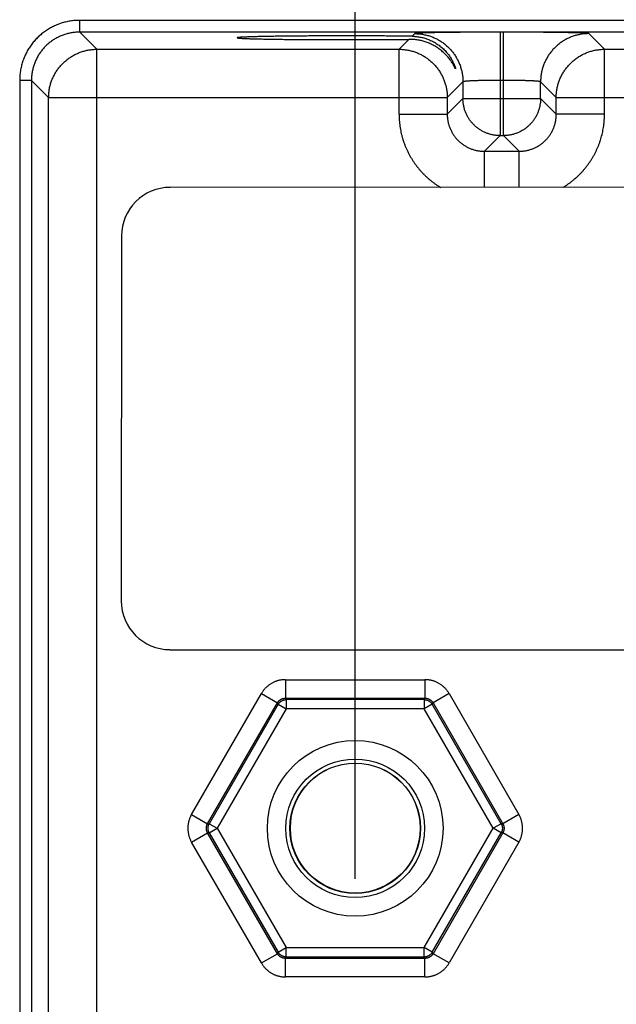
# Model space of a CAD drawing. Header units: inches. Extents: x 0 to 34, y 0 to 22.
# Tile 71 of 112: x 18.3 to 19.3, y 15.7 to 17.3. Entities that reach past the tile are written whole.
import ezdxf

# ---------------------------------------------------------------- set-up
doc = ezdxf.new("R2010")
doc.units = ezdxf.units.IN
doc.header["$LTSCALE"] = 1.87
doc.header["$MEASUREMENT"] = 0
doc.layers.get('0').update_dxf_attribs({"linetype": 'CONTINUOUS'})
doc.layers.add('DIMENSIONS', color=7, linetype='CONTINUOUS')
doc.styles.get("Standard").update_dxf_attribs({"font": 'txt', "width": 0.8})
doc.dimstyles.new('DIMSTYLE_1', dxfattribs={"dimtxt": 0.125, "dimasz": 0.18, "dimexe": 0.18, "dimexo": 0.0625, "dimgap": 0.09, "dimtad": 0, "dimtih": 1, "dimtoh": 1, "dimdec": 3, "dimzin": 4, "dimdsep": 46, "dimtxsty": 'STANDARD', "dimblk": '_FILLED', "dimblk1": '_FILLED', "dimblk2": '_FILLED', "dimcen": 0.09, "dimadec": 0, "dimazin": 0, "dimtp": 0.01, "dimtm": 0.01, "dimtfac": 1, "dimtdec": 3, "dimtofl": 0, "dimtmove": 0, "dimatfit": 3, "dimldrblk": '_FILLED', "dimfxl": 1, "dimtolj": 1, "dimtzin": 4, "dimarcsym": 0})

# ---------------------------------------------------------------- blocks, each defined once
blk = doc.blocks.new('_FILLED')
at = {"color": 0, "linetype": 'BYBLOCK'}
blk.add_solid([(0, 0), (-1, 0.1736), (-1, -0.1736)], dxfattribs=at)
blk = doc.blocks.new('*D7')
at = {"layer": 'DIMENSIONS', "color": 2, "linetype": 'CONTINUOUS'}
for p, q in [((18.8644, 15.9096), (18.8644, 19.0499)), ((25.3644, 15.9179), (25.3644, 19.0499)), ((18.8644, 18.9249), (21.2911, 18.9249)), ((25.3644, 18.9249), (22.7411, 18.9249))]:
    blk.add_line(p, q, dxfattribs=at)
at = {"layer": 'DIMENSIONS', "color": 2, "linetype": 'CONTINUOUS', "xscale": 0.18, "yscale": 0.18, "zscale": 0.18, "rotation": 180}
blk.add_blockref('_FILLED', (18.8644, 18.9249), dxfattribs=at)
at = {"layer": 'DIMENSIONS', "color": 2, "linetype": 'CONTINUOUS', "xscale": 0.18, "yscale": 0.18, "zscale": 0.18}
blk.add_blockref('_FILLED', (25.3644, 18.9249), dxfattribs=at)
at = {"layer": 'DIMENSIONS', "color": 2, "linetype": 'CONTINUOUS', "width": 0.8}
for s, p in [('6.500', (21.3536, 18.8624)), ('[', (21.9786, 18.8624)), ('165.1', (22.0786, 18.8624)), (']', (22.5786, 18.8624))]:
    blk.add_text(s, height=0.125, dxfattribs=at).set_placement(p)

msp = doc.modelspace()

# ---------------------------------------------------------------- linework, layer by layer
at = {"color": 7, "linetype": 'CONTINUOUS'}
for p, q in [((18.4188, 17.2798), (18.4188, 17.2988)), ((25.8091, 17.2988), (18.4188, 17.2988)), ((18.4466, 17.252), (18.4188, 17.2798)), ((25.8091, 17.2798), (18.4188, 17.2798)), ((18.9607, 17.2774), (18.9564, 17.2731)), ((19.0987, 17.2797), (19.0987, 17.1124)), ((19.1042, 17.2797), (19.0987, 17.2797)), ((19.1042, 17.1124), (19.1042, 17.2797)), ((19.2676, 17.252), (19.2422, 17.2774)), ((18.9514, 17.2681), (18.9353, 17.252)), ((18.4466, 14.1293), (18.4466, 17.252)), ((18.4466, 17.252), (18.9353, 17.252)), ((18.9353, 17.147), (18.9353, 17.252)), ((19.2676, 17.147), (19.2676, 17.252)), ((19.2676, 17.252), (19.8653, 17.252)), ((18.3218, 17.2018), (18.3218, 14.1795)), ((18.3408, 17.2018), (18.3218, 17.2018)), ((18.3408, 17.2018), (18.3408, 14.1795)), ((18.3686, 17.174), (18.3408, 17.2018)), ((19.0387, 17.1994), (19.0133, 17.174)), ((19.0387, 17.1994), (19.0387, 17.1724)), ((19.1042, 17.2018), (19.0987, 17.2018)), ((19.1642, 17.1724), (19.1642, 17.1994)), ((19.1896, 17.174), (19.1642, 17.1994)), ((18.3686, 14.2073), (18.3686, 17.174)), ((18.3686, 17.174), (19.0133, 17.174)), ((19.0133, 17.174), (19.0133, 17.147)), ((19.1896, 17.147), (19.1896, 17.174)), ((19.1896, 17.174), (19.9433, 17.174)), ((19.0387, 17.1724), (19.0133, 17.147)), ((19.0387, 17.1724), (19.1642, 17.1724)), ((19.1642, 17.1724), (19.1896, 17.147)), ((18.9353, 17.147), (19.0133, 17.147)), ((19.2676, 17.147), (19.1896, 17.147)), ((19.0987, 17.1124), (19.0733, 17.087)), ((19.0987, 17.1124), (19.1042, 17.1124)), ((19.1042, 17.1124), (19.1296, 17.087)), ((19.0733, 17.0284), (19.0733, 17.087)), ((19.0733, 17.087), (19.1296, 17.087)), ((19.1296, 17.0284), (19.1296, 17.087)), ((25.6517, 17.0249), (18.5651, 17.0287)), ((18.4863, 16.95), (18.486, 16.3594)), ((18.5647, 16.2806), (25.6513, 16.2768)), ((18.7516, 16.2321), (18.7516, 16.2021)), ((18.7516, 16.2321), (18.9773, 16.2321)), ((18.9773, 16.2321), (18.9773, 16.2021)), ((18.5997, 16.0141), (18.7126, 16.2096)), ((18.7126, 16.2096), (18.7386, 16.1946)), ((18.7516, 16.2021), (18.7529, 16.1998)), ((18.7516, 16.2021), (18.9773, 16.2021)), ((18.9773, 16.2021), (18.976, 16.1998)), ((19.0163, 16.2096), (18.9903, 16.1946)), ((19.0163, 16.2096), (19.1291, 16.0141)), ((18.6257, 15.9991), (18.7386, 16.1946)), ((18.7399, 16.1923), (18.6284, 15.9991)), ((18.7386, 16.1946), (18.7399, 16.1923)), ((18.7399, 16.1923), (18.7529, 16.1848)), ((18.7529, 16.1998), (18.7529, 16.1848)), ((18.976, 16.1998), (18.7529, 16.1998)), ((18.976, 16.1998), (18.976, 16.1848)), ((18.9889, 16.1923), (18.976, 16.1848)), ((18.9903, 16.1946), (18.9889, 16.1923)), ((19.1005, 15.9991), (18.9889, 16.1923)), ((18.9903, 16.1946), (19.1032, 15.9991)), ((18.7529, 16.1848), (18.6414, 15.9916)), ((18.976, 16.1848), (18.7529, 16.1848)), ((19.0875, 15.9916), (18.976, 16.1848)), ((18.5997, 16.0141), (18.6257, 15.9991)), ((19.1291, 16.0141), (19.1032, 15.9991)), ((18.6257, 15.9991), (18.6284, 15.9991)), ((18.6284, 15.9991), (18.6414, 15.9916)), ((19.1005, 15.9991), (19.0875, 15.9916)), ((19.1032, 15.9991), (19.1005, 15.9991)), ((18.5997, 15.9692), (18.6257, 15.9842)), ((18.7386, 15.7887), (18.6257, 15.9842)), ((18.6257, 15.9842), (18.6284, 15.9842)), ((18.6284, 15.9842), (18.6414, 15.9916)), ((18.6284, 15.9842), (18.7399, 15.791)), ((18.6414, 15.9916), (18.7529, 15.7985)), ((18.976, 15.7985), (19.0875, 15.9916)), ((18.9889, 15.791), (19.1005, 15.9842)), ((19.1032, 15.9842), (18.9903, 15.7887)), ((19.1005, 15.9842), (19.0875, 15.9916)), ((19.1032, 15.9842), (19.1005, 15.9842)), ((19.1291, 15.9692), (19.1032, 15.9842)), ((18.7126, 15.7737), (18.5997, 15.9692)), ((19.1291, 15.9692), (19.0163, 15.7737)), ((18.7126, 15.7737), (18.7386, 15.7887)), ((18.7386, 15.7887), (18.7399, 15.791)), ((18.7399, 15.791), (18.7529, 15.7985)), ((18.7529, 15.7835), (18.7529, 15.7985)), ((18.7529, 15.7985), (18.976, 15.7985)), ((18.976, 15.7835), (18.976, 15.7985)), ((18.9889, 15.791), (18.976, 15.7985)), ((18.9903, 15.7887), (18.9889, 15.791)), ((19.0163, 15.7737), (18.9903, 15.7887)), ((18.7516, 15.7812), (18.7529, 15.7835)), ((18.7516, 15.7512), (18.7516, 15.7812)), ((18.9773, 15.7812), (18.7516, 15.7812)), ((18.7529, 15.7835), (18.976, 15.7835)), ((18.9773, 15.7812), (18.976, 15.7835)), ((18.9773, 15.7512), (18.9773, 15.7812)), ((18.9773, 15.7512), (18.7516, 15.7512))]:
    msp.add_line(p, q, dxfattribs=at)
for centre, radius in [((18.8644, 15.9916), 0.1421), ((18.8644, 15.9916), 0.1121), ((18.8644, 15.9916), 0.1055), ((18.8645, 15.9919), 0.105)]:
    msp.add_circle(centre, radius, dxfattribs=at)
for centre, start, end in [((18.5651, 16.9499), 89.9692, 179.9692), ((18.5648, 16.3594), 179.9692, 269.9692)]:
    msp.add_arc(centre, 0.0787, start, end, dxfattribs=at)
for points, knots in [([(18.4188, 17.2988), (18.4175, 17.2988), (18.415, 17.2988), (18.4112, 17.2986), (18.4074, 17.2982), (18.4036, 17.2977), (18.3998, 17.297), (18.3961, 17.2962), (18.3924, 17.2952), (18.3888, 17.2941), (18.3852, 17.2929), (18.3816, 17.2915), (18.3782, 17.29), (18.3747, 17.2883), (18.3714, 17.2865), (18.3681, 17.2846), (18.3649, 17.2825), (18.3617, 17.2803), (18.3587, 17.278), (18.3558, 17.2756), (18.3529, 17.2731), (18.3502, 17.2704), (18.3475, 17.2677), (18.345, 17.2649), (18.3426, 17.2619), (18.3403, 17.2589), (18.3381, 17.2557), (18.336, 17.2525), (18.3341, 17.2493), (18.3323, 17.2459), (18.3307, 17.2425), (18.3291, 17.239), (18.3277, 17.2354), (18.3265, 17.2318), (18.3254, 17.2282), (18.3244, 17.2245), (18.3236, 17.2208), (18.3229, 17.217), (18.3224, 17.2132), (18.322, 17.2095), (18.3218, 17.2057), (18.3218, 17.2031), (18.3218, 17.2018)], [0, 0, 0, 0, 0.024965, 0.049956, 0.074961, 0.099969, 0.124969, 0.149963, 0.174958, 0.199958, 0.224968, 0.249986, 0.275, 0.299999, 0.32499, 0.349989, 0.374995, 0.399997, 0.424993, 0.449989, 0.474988, 0.499988, 0.524986, 0.549983, 0.574978, 0.599974, 0.624974, 0.649975, 0.674972, 0.699965, 0.724965, 0.749979, 0.774997, 0.800006, 0.825006, 0.85, 0.874994, 0.899995, 0.925003, 0.950013, 0.975015, 1, 1, 1, 1]), ([(18.4188, 17.2798), (18.4177, 17.2798), (18.4155, 17.2798), (18.4123, 17.2796), (18.4091, 17.2792), (18.4059, 17.2788), (18.4028, 17.2782), (18.3996, 17.2775), (18.3965, 17.2766), (18.3934, 17.2756), (18.3904, 17.2745), (18.3874, 17.2733), (18.3845, 17.2719), (18.3816, 17.2704), (18.3788, 17.2689), (18.3761, 17.2671), (18.3734, 17.2653), (18.3709, 17.2634), (18.3683, 17.2614), (18.3659, 17.2592), (18.3636, 17.257), (18.3614, 17.2547), (18.3592, 17.2523), (18.3572, 17.2498), (18.3553, 17.2472), (18.3535, 17.2445), (18.3518, 17.2418), (18.3502, 17.239), (18.3487, 17.2361), (18.3473, 17.2332), (18.3461, 17.2302), (18.345, 17.2272), (18.344, 17.2241), (18.3432, 17.221), (18.3424, 17.2179), (18.3418, 17.2147), (18.3414, 17.2115), (18.341, 17.2083), (18.3408, 17.2051), (18.3408, 17.2029), (18.3408, 17.2018)], [0, 0, 0, 0, 0.026322, 0.052641, 0.078959, 0.105278, 0.131601, 0.157928, 0.184252, 0.210574, 0.236899, 0.263224, 0.289544, 0.315858, 0.342172, 0.368487, 0.394797, 0.4211, 0.4474, 0.473701, 0.500002, 0.5263, 0.552593, 0.578887, 0.605183, 0.631489, 0.657799, 0.684108, 0.710417, 0.736734, 0.763059, 0.789386, 0.815711, 0.842038, 0.868367, 0.894695, 0.92102, 0.947345, 0.973672, 1, 1, 1, 1]), ([(18.8504, 17.2737), (18.8485, 17.2737), (18.8445, 17.2737), (18.8385, 17.2737), (18.8325, 17.2737), (18.8266, 17.2737), (18.8207, 17.2737), (18.8148, 17.2737), (18.809, 17.2737), (18.8032, 17.2736), (18.7974, 17.2736), (18.7918, 17.2736), (18.7862, 17.2735), (18.7806, 17.2735), (18.7752, 17.2735), (18.7698, 17.2734), (18.7645, 17.2734), (18.7593, 17.2733), (18.7543, 17.2733), (18.7493, 17.2732), (18.7444, 17.2731), (18.7397, 17.2731), (18.7351, 17.273), (18.7306, 17.2729), (18.7263, 17.2729), (18.7221, 17.2728), (18.7181, 17.2727), (18.7142, 17.2726), (18.7104, 17.2725), (18.7068, 17.2725), (18.7034, 17.2724), (18.7002, 17.2723), (18.6971, 17.2722), (18.6942, 17.2721), (18.6915, 17.272), (18.6889, 17.2719), (18.6866, 17.2718), (18.6844, 17.2717), (18.6824, 17.2716), (18.6806, 17.2715), (18.679, 17.2714), (18.6776, 17.2713), (18.6764, 17.2712), (18.6754, 17.2711), (18.6746, 17.271), (18.674, 17.2709), (18.6736, 17.2708), (18.6733, 17.2708), (18.6733, 17.2707), (18.6733, 17.2707)], [0, 0, 0, 0, 0.033745, 0.067459, 0.101085, 0.134604, 0.167971, 0.201136, 0.234083, 0.266759, 0.299126, 0.331161, 0.362811, 0.394049, 0.424843, 0.455144, 0.484932, 0.514169, 0.542811, 0.570843, 0.598221, 0.624913, 0.650901, 0.676139, 0.700608, 0.724283, 0.747124, 0.769119, 0.790237, 0.810448, 0.829742, 0.848087, 0.865464, 0.881858, 0.897242, 0.911606, 0.924932, 0.9372, 0.948404, 0.958527, 0.967557, 0.975488, 0.982308, 0.988012, 0.992598, 0.996063, 0.998417, 0.999701, 1, 1, 1, 1]), ([(18.6733, 17.2707), (18.6733, 17.2706), (18.6733, 17.2705), (18.6736, 17.2705), (18.674, 17.2704), (18.6746, 17.2703), (18.6754, 17.2702), (18.6764, 17.2701), (18.6776, 17.27), (18.679, 17.2699), (18.6806, 17.2698), (18.6824, 17.2697), (18.6844, 17.2696), (18.6866, 17.2695), (18.6889, 17.2694), (18.6915, 17.2693), (18.6942, 17.2692), (18.6971, 17.2691), (18.7002, 17.269), (18.7034, 17.2689), (18.7068, 17.2688), (18.7104, 17.2688), (18.7142, 17.2687), (18.7181, 17.2686), (18.7221, 17.2685), (18.7263, 17.2684), (18.7306, 17.2684), (18.7351, 17.2683), (18.7397, 17.2682), (18.7444, 17.2682), (18.7493, 17.2681), (18.7543, 17.2681), (18.7593, 17.268), (18.7645, 17.268), (18.7698, 17.2679), (18.7752, 17.2679), (18.7806, 17.2678), (18.7862, 17.2678), (18.7918, 17.2677), (18.7974, 17.2677), (18.8032, 17.2677), (18.809, 17.2676), (18.8148, 17.2676), (18.8207, 17.2676), (18.8266, 17.2676), (18.8325, 17.2676), (18.8385, 17.2676), (18.8445, 17.2676), (18.8485, 17.2676), (18.8504, 17.2676)], [0, 0, 0, 0, 0.00029, 0.001573, 0.003927, 0.007393, 0.011979, 0.017683, 0.024504, 0.032435, 0.041464, 0.051587, 0.062791, 0.075059, 0.088386, 0.10275, 0.118134, 0.134528, 0.151905, 0.17025, 0.189544, 0.209756, 0.230874, 0.25287, 0.275711, 0.299385, 0.323855, 0.349093, 0.375081, 0.401773, 0.429151, 0.457184, 0.485827, 0.515063, 0.544852, 0.575153, 0.605947, 0.637186, 0.668836, 0.700871, 0.733239, 0.765915, 0.798862, 0.832028, 0.865395, 0.898914, 0.93254, 0.966255, 1, 1, 1, 1]), ([(18.9564, 17.2731), (18.9548, 17.2732), (18.9516, 17.2732), (18.9466, 17.2733), (18.9415, 17.2733), (18.9363, 17.2734), (18.9311, 17.2734), (18.9257, 17.2735), (18.9202, 17.2735), (18.9147, 17.2735), (18.9091, 17.2736), (18.9034, 17.2736), (18.8977, 17.2736), (18.8919, 17.2737), (18.8861, 17.2737), (18.8802, 17.2737), (18.8743, 17.2737), (18.8683, 17.2737), (18.8624, 17.2737), (18.8564, 17.2737), (18.8524, 17.2737), (18.8504, 17.2737)], [0, 0, 0, 0, 0.045771, 0.092635, 0.140522, 0.189399, 0.239189, 0.289854, 0.341325, 0.393542, 0.446459, 0.499994, 0.554111, 0.608726, 0.663792, 0.719243, 0.775004, 0.831034, 0.887244, 0.943593, 1, 1, 1, 1]), ([(18.9564, 17.2731), (18.9575, 17.2731), (18.9595, 17.273), (18.9627, 17.2728), (18.9658, 17.2724), (18.9689, 17.2719), (18.9721, 17.2713), (18.9753, 17.2705), (18.9784, 17.2696), (18.9816, 17.2685), (18.9847, 17.2672), (18.9879, 17.2658), (18.991, 17.2642), (18.9941, 17.2625), (18.9971, 17.2605), (19, 17.2585), (19.0029, 17.2562), (19.0057, 17.2538), (19.0084, 17.2512), (19.011, 17.2485), (19.0134, 17.2457), (19.0157, 17.2429), (19.0177, 17.24), (19.0196, 17.2371), (19.0211, 17.2345), (19.0224, 17.232), (19.0235, 17.2298), (19.0243, 17.2279), (19.025, 17.2263), (19.0255, 17.2249), (19.0259, 17.2238), (19.0262, 17.2229), (19.0264, 17.2222), (19.0266, 17.2216), (19.0267, 17.2212), (19.0267, 17.2209), (19.0267, 17.2208), (19.0267, 17.2208)], [0, 0, 0, 0, 0.03294, 0.066217, 0.099839, 0.133808, 0.168172, 0.202977, 0.238221, 0.27391, 0.310096, 0.346777, 0.383942, 0.421622, 0.459796, 0.498433, 0.537516, 0.576961, 0.616678, 0.656498, 0.696183, 0.735344, 0.773318, 0.809416, 0.842777, 0.872545, 0.898339, 0.920371, 0.93893, 0.95434, 0.966957, 0.97713, 0.985191, 0.991416, 0.996018, 0.999137, 1, 1, 1, 1]), ([(19.0987, 17.2797), (19.097, 17.2797), (19.0937, 17.2797), (19.0887, 17.2797), (19.0838, 17.2797), (19.0788, 17.2797), (19.0739, 17.2797), (19.069, 17.2797), (19.0642, 17.2797), (19.0594, 17.2796), (19.0546, 17.2796), (19.0499, 17.2796), (19.0453, 17.2796), (19.0407, 17.2795), (19.0363, 17.2795), (19.0319, 17.2794), (19.0275, 17.2794), (19.0233, 17.2794), (19.0192, 17.2793), (19.0152, 17.2793), (19.0113, 17.2792), (19.0075, 17.2791), (19.0038, 17.2791), (19.0002, 17.279), (18.9968, 17.279), (18.9935, 17.2789), (18.9904, 17.2788), (18.9873, 17.2788), (18.9845, 17.2787), (18.9817, 17.2786), (18.9792, 17.2785), (18.9768, 17.2785), (18.9745, 17.2784), (18.9724, 17.2783), (18.9705, 17.2782), (18.9687, 17.2781), (18.9671, 17.2781), (18.9657, 17.278), (18.9645, 17.2779), (18.9634, 17.2778), (18.9625, 17.2777), (18.9618, 17.2776), (18.9613, 17.2776), (18.9609, 17.2775), (18.9607, 17.2774), (18.9607, 17.2774)], [0, 0, 0, 0, 0.035977, 0.071975, 0.107921, 0.143744, 0.179376, 0.214763, 0.249874, 0.284676, 0.319114, 0.353132, 0.386681, 0.419721, 0.452213, 0.484116, 0.515391, 0.545996, 0.575888, 0.605026, 0.633377, 0.660905, 0.687572, 0.713339, 0.73817, 0.762041, 0.784923, 0.806782, 0.827586, 0.847306, 0.865922, 0.883412, 0.89975, 0.914912, 0.928879, 0.941638, 0.953174, 0.963469, 0.972505, 0.980274, 0.986769, 0.991984, 0.995917, 0.998574, 1, 1, 1, 1]), ([(18.9607, 17.2774), (18.9618, 17.2774), (18.9639, 17.2773), (18.9671, 17.2771), (18.9703, 17.2768), (18.9735, 17.2763), (18.9767, 17.2757), (18.9798, 17.275), (18.9829, 17.2741), (18.986, 17.2732), (18.989, 17.2721), (18.992, 17.2708), (18.9949, 17.2695), (18.9978, 17.268), (19.0006, 17.2664), (19.0033, 17.2647), (19.006, 17.2629), (19.0086, 17.2609), (19.0111, 17.2589), (19.0135, 17.2568), (19.0158, 17.2545), (19.0181, 17.2522), (19.0202, 17.2498), (19.0222, 17.2473), (19.0242, 17.2447), (19.026, 17.242), (19.0277, 17.2393), (19.0293, 17.2365), (19.0308, 17.2336), (19.0321, 17.2307), (19.0334, 17.2277), (19.0345, 17.2247), (19.0354, 17.2216), (19.0363, 17.2185), (19.037, 17.2154), (19.0376, 17.2122), (19.0381, 17.209), (19.0384, 17.2058), (19.0386, 17.2026), (19.0387, 17.2005), (19.0387, 17.1994)], [0, 0, 0, 0, 0.026313, 0.052627, 0.078941, 0.105256, 0.131571, 0.157886, 0.184201, 0.210517, 0.236833, 0.263149, 0.289465, 0.315782, 0.342098, 0.368415, 0.394732, 0.421049, 0.447367, 0.473684, 0.500001, 0.526318, 0.552636, 0.578953, 0.60527, 0.631587, 0.657904, 0.68422, 0.710537, 0.736853, 0.763169, 0.789485, 0.8158, 0.842115, 0.86843, 0.894745, 0.921059, 0.947373, 0.973687, 1, 1, 1, 1]), ([(19.2422, 17.2774), (19.2422, 17.2774), (19.242, 17.2775), (19.2416, 17.2776), (19.2411, 17.2776), (19.2404, 17.2777), (19.2395, 17.2778), (19.2384, 17.2779), (19.2372, 17.278), (19.2357, 17.2781), (19.2342, 17.2781), (19.2324, 17.2782), (19.2305, 17.2783), (19.2284, 17.2784), (19.2261, 17.2785), (19.2237, 17.2785), (19.2211, 17.2786), (19.2184, 17.2787), (19.2156, 17.2788), (19.2125, 17.2788), (19.2094, 17.2789), (19.2061, 17.279), (19.2027, 17.279), (19.1991, 17.2791), (19.1954, 17.2791), (19.1916, 17.2792), (19.1877, 17.2793), (19.1837, 17.2793), (19.1796, 17.2794), (19.1753, 17.2794), (19.171, 17.2794), (19.1666, 17.2795), (19.1621, 17.2795), (19.1576, 17.2796), (19.153, 17.2796), (19.1483, 17.2796), (19.1435, 17.2796), (19.1387, 17.2797), (19.1339, 17.2797), (19.129, 17.2797), (19.1241, 17.2797), (19.1191, 17.2797), (19.1142, 17.2797), (19.1092, 17.2797), (19.1059, 17.2797), (19.1042, 17.2797)], [0, 0, 0, 0, 0.001426, 0.004083, 0.008016, 0.013231, 0.019726, 0.027494, 0.036531, 0.046826, 0.058362, 0.071121, 0.085088, 0.10025, 0.116588, 0.134078, 0.152694, 0.172414, 0.193218, 0.215077, 0.237959, 0.26183, 0.286661, 0.312428, 0.339095, 0.366623, 0.394974, 0.424112, 0.454004, 0.484609, 0.515884, 0.547787, 0.580279, 0.613319, 0.646868, 0.680886, 0.715324, 0.750126, 0.785237, 0.820624, 0.856256, 0.892079, 0.928025, 0.964023, 1, 1, 1, 1]), ([(19.2422, 17.2774), (19.2411, 17.2774), (19.239, 17.2773), (19.2358, 17.2771), (19.2326, 17.2768), (19.2294, 17.2763), (19.2262, 17.2757), (19.2231, 17.275), (19.22, 17.2741), (19.2169, 17.2732), (19.2139, 17.2721), (19.2109, 17.2708), (19.208, 17.2695), (19.2051, 17.268), (19.2023, 17.2664), (19.1995, 17.2647), (19.1969, 17.2629), (19.1943, 17.2609), (19.1918, 17.2589), (19.1894, 17.2568), (19.1871, 17.2545), (19.1848, 17.2522), (19.1827, 17.2498), (19.1807, 17.2473), (19.1787, 17.2447), (19.1769, 17.242), (19.1752, 17.2393), (19.1736, 17.2365), (19.1721, 17.2336), (19.1708, 17.2307), (19.1695, 17.2277), (19.1684, 17.2247), (19.1674, 17.2216), (19.1666, 17.2185), (19.1659, 17.2154), (19.1653, 17.2122), (19.1648, 17.209), (19.1645, 17.2058), (19.1643, 17.2026), (19.1642, 17.2005), (19.1642, 17.1994)], [0, 0, 0, 0, 0.026313, 0.052627, 0.078941, 0.105256, 0.131571, 0.157886, 0.184201, 0.210517, 0.236833, 0.263149, 0.289465, 0.315782, 0.342098, 0.368415, 0.394732, 0.421049, 0.447367, 0.473684, 0.500001, 0.526318, 0.552636, 0.578953, 0.60527, 0.631587, 0.657904, 0.68422, 0.710537, 0.736853, 0.763169, 0.789485, 0.8158, 0.842115, 0.86843, 0.894745, 0.921059, 0.947373, 0.973687, 1, 1, 1, 1]), ([(18.8504, 17.2676), (18.8524, 17.2676), (18.8564, 17.2676), (18.8624, 17.2676), (18.8683, 17.2676), (18.8742, 17.2676), (18.8801, 17.2676), (18.886, 17.2676), (18.8918, 17.2676), (18.8976, 17.2677), (18.9033, 17.2677), (18.909, 17.2677), (18.9146, 17.2678), (18.9201, 17.2678), (18.9256, 17.2679), (18.9309, 17.2679), (18.9362, 17.2679), (18.9414, 17.268), (18.9464, 17.2681), (18.9498, 17.2681), (18.9514, 17.2681)], [0, 0, 0, 0, 0.0591, 0.118136, 0.177031, 0.235735, 0.29416, 0.352263, 0.409956, 0.467191, 0.523893, 0.58, 0.635453, 0.690178, 0.744128, 0.797224, 0.849426, 0.900655, 0.950869, 1, 1, 1, 1]), ([(19.0267, 17.2208), (19.0267, 17.2207), (19.0267, 17.2207), (19.0266, 17.2206), (19.0265, 17.2208), (19.0264, 17.2209), (19.0262, 17.2213), (19.0259, 17.2217), (19.0256, 17.2224), (19.0251, 17.2232), (19.0246, 17.2242), (19.024, 17.2254), (19.0232, 17.2268), (19.0222, 17.2285), (19.0209, 17.2305), (19.0195, 17.2327), (19.0177, 17.2352), (19.0157, 17.2378), (19.0135, 17.2405), (19.0111, 17.2431), (19.0085, 17.2457), (19.0057, 17.2482), (19.0029, 17.2506), (18.9999, 17.2528), (18.9968, 17.2549), (18.9937, 17.2569), (18.9906, 17.2586), (18.9873, 17.2603), (18.9841, 17.2617), (18.9808, 17.263), (18.9775, 17.2642), (18.9742, 17.2652), (18.9709, 17.266), (18.9677, 17.2667), (18.9644, 17.2673), (18.9611, 17.2677), (18.9579, 17.268), (18.9546, 17.2681), (18.9525, 17.2681), (18.9514, 17.2681)], [0, 0, 0, 0, 0.000897, 0.001636, 0.00296, 0.005582, 0.009653, 0.01533, 0.022801, 0.032314, 0.044142, 0.058609, 0.076097, 0.097006, 0.121735, 0.150385, 0.182499, 0.217451, 0.25457, 0.293101, 0.332324, 0.371877, 0.411495, 0.451008, 0.490303, 0.52928, 0.567908, 0.606143, 0.643953, 0.681358, 0.718337, 0.754876, 0.791019, 0.826764, 0.862101, 0.897069, 0.931711, 0.96602, 1, 1, 1, 1]), ([(18.3686, 17.174), (18.3686, 17.1751), (18.3687, 17.1772), (18.3689, 17.1805), (18.3692, 17.1837), (18.3696, 17.1869), (18.3702, 17.19), (18.371, 17.1932), (18.3718, 17.1963), (18.3728, 17.1993), (18.3739, 17.2024), (18.3752, 17.2053), (18.3765, 17.2083), (18.378, 17.2111), (18.3796, 17.2139), (18.3813, 17.2167), (18.3831, 17.2193), (18.385, 17.2219), (18.3871, 17.2244), (18.3892, 17.2268), (18.3914, 17.2292), (18.3938, 17.2314), (18.3962, 17.2335), (18.3987, 17.2356), (18.4013, 17.2375), (18.4039, 17.2393), (18.4067, 17.241), (18.4095, 17.2426), (18.4123, 17.2441), (18.4153, 17.2455), (18.4182, 17.2467), (18.4213, 17.2478), (18.4243, 17.2488), (18.4274, 17.2496), (18.4306, 17.2504), (18.4338, 17.251), (18.4369, 17.2514), (18.4402, 17.2518), (18.4434, 17.252), (18.4455, 17.252), (18.4466, 17.252)], [0, 0, 0, 0, 0.026253, 0.052548, 0.078854, 0.105171, 0.131493, 0.157815, 0.184134, 0.210454, 0.236774, 0.263094, 0.289416, 0.315736, 0.342057, 0.368379, 0.3947, 0.421022, 0.447343, 0.473665, 0.499987, 0.526308, 0.55263, 0.578952, 0.605273, 0.631595, 0.657916, 0.684237, 0.710558, 0.736879, 0.763199, 0.78952, 0.81584, 0.84216, 0.868479, 0.894797, 0.921112, 0.947424, 0.973731, 1, 1, 1, 1]), ([(18.9353, 17.252), (18.9364, 17.252), (18.9385, 17.252), (18.9418, 17.2518), (18.945, 17.2514), (18.9482, 17.251), (18.9513, 17.2504), (18.9545, 17.2496), (18.9576, 17.2488), (18.9606, 17.2478), (18.9637, 17.2467), (18.9666, 17.2454), (18.9696, 17.2441), (18.9724, 17.2426), (18.9752, 17.241), (18.978, 17.2393), (18.9806, 17.2375), (18.9832, 17.2356), (18.9857, 17.2335), (18.9881, 17.2314), (18.9905, 17.2292), (18.9927, 17.2268), (18.9948, 17.2244), (18.9969, 17.2219), (18.9988, 17.2193), (19.0006, 17.2167), (19.0023, 17.2139), (19.0039, 17.2111), (19.0054, 17.2083), (19.0067, 17.2053), (19.008, 17.2024), (19.0091, 17.1993), (19.0101, 17.1963), (19.0109, 17.1932), (19.0117, 17.19), (19.0123, 17.1869), (19.0127, 17.1837), (19.0131, 17.1805), (19.0133, 17.1772), (19.0133, 17.1751), (19.0133, 17.174)], [0, 0, 0, 0, 0.026315, 0.05263, 0.078945, 0.105261, 0.131577, 0.157893, 0.184209, 0.210526, 0.236843, 0.263161, 0.289478, 0.315796, 0.342114, 0.368432, 0.39475, 0.421068, 0.447387, 0.473705, 0.500023, 0.526342, 0.55266, 0.578978, 0.605297, 0.631615, 0.657932, 0.68425, 0.710567, 0.736885, 0.763203, 0.789519, 0.815835, 0.842151, 0.868467, 0.894785, 0.921098, 0.947404, 0.973703, 1, 1, 1, 1]), ([(19.1896, 17.174), (19.1896, 17.1751), (19.1896, 17.1772), (19.1898, 17.1805), (19.1902, 17.1837), (19.1906, 17.1869), (19.1912, 17.19), (19.192, 17.1932), (19.1928, 17.1963), (19.1938, 17.1993), (19.1949, 17.2024), (19.1961, 17.2053), (19.1975, 17.2083), (19.199, 17.2111), (19.2006, 17.2139), (19.2023, 17.2167), (19.2041, 17.2193), (19.206, 17.2219), (19.2081, 17.2244), (19.2102, 17.2268), (19.2124, 17.2292), (19.2148, 17.2314), (19.2172, 17.2335), (19.2197, 17.2356), (19.2223, 17.2375), (19.2249, 17.2393), (19.2277, 17.241), (19.2305, 17.2426), (19.2333, 17.2441), (19.2363, 17.2455), (19.2392, 17.2467), (19.2423, 17.2478), (19.2453, 17.2488), (19.2484, 17.2496), (19.2516, 17.2504), (19.2547, 17.251), (19.2579, 17.2514), (19.2611, 17.2518), (19.2644, 17.252), (19.2665, 17.252), (19.2676, 17.252)], [0, 0, 0, 0, 0.026315, 0.05263, 0.078945, 0.105261, 0.131577, 0.157893, 0.184209, 0.210526, 0.236843, 0.263161, 0.289478, 0.315796, 0.342114, 0.368432, 0.39475, 0.421068, 0.447387, 0.473705, 0.500023, 0.526342, 0.55266, 0.578978, 0.605297, 0.631615, 0.657932, 0.68425, 0.710567, 0.736885, 0.763203, 0.789519, 0.815835, 0.842151, 0.868467, 0.894785, 0.921098, 0.947404, 0.973703, 1, 1, 1, 1]), ([(19.0987, 17.2018), (19.0978, 17.2018), (19.096, 17.2018), (19.0933, 17.2017), (19.0907, 17.2017), (19.0881, 17.2017), (19.0855, 17.2017), (19.0829, 17.2017), (19.0803, 17.2016), (19.0778, 17.2016), (19.0754, 17.2016), (19.0729, 17.2015), (19.0705, 17.2015), (19.0682, 17.2014), (19.066, 17.2014), (19.0638, 17.2013), (19.0616, 17.2012), (19.0596, 17.2012), (19.0576, 17.2011), (19.0557, 17.201), (19.0539, 17.2009), (19.0522, 17.2009), (19.0505, 17.2008), (19.049, 17.2007), (19.0476, 17.2006), (19.0462, 17.2005), (19.045, 17.2004), (19.0438, 17.2003), (19.0428, 17.2002), (19.0419, 17.2001), (19.0411, 17.2), (19.0404, 17.1999), (19.0398, 17.1998), (19.0394, 17.1997), (19.039, 17.1996), (19.0388, 17.1995), (19.0387, 17.1994), (19.0387, 17.1994)], [0, 0, 0, 0, 0.044232, 0.088379, 0.132351, 0.176063, 0.219431, 0.262369, 0.304793, 0.34662, 0.387767, 0.428152, 0.467698, 0.506326, 0.543961, 0.580529, 0.615958, 0.650179, 0.683124, 0.714728, 0.744929, 0.77367, 0.800892, 0.826542, 0.850571, 0.872933, 0.893583, 0.912482, 0.929595, 0.94489, 0.958341, 0.969924, 0.979626, 0.987442, 0.993383, 0.997502, 1, 1, 1, 1]), ([(19.1642, 17.1994), (19.1642, 17.1994), (19.1641, 17.1995), (19.1639, 17.1996), (19.1635, 17.1997), (19.1631, 17.1998), (19.1625, 17.1999), (19.1618, 17.2), (19.161, 17.2001), (19.1601, 17.2002), (19.1591, 17.2003), (19.1579, 17.2004), (19.1567, 17.2005), (19.1553, 17.2006), (19.1539, 17.2007), (19.1524, 17.2008), (19.1507, 17.2009), (19.149, 17.2009), (19.1472, 17.201), (19.1453, 17.2011), (19.1433, 17.2012), (19.1413, 17.2012), (19.1391, 17.2013), (19.1369, 17.2014), (19.1347, 17.2014), (19.1323, 17.2015), (19.13, 17.2015), (19.1275, 17.2016), (19.1251, 17.2016), (19.1226, 17.2016), (19.12, 17.2017), (19.1174, 17.2017), (19.1148, 17.2017), (19.1122, 17.2017), (19.1095, 17.2017), (19.1069, 17.2018), (19.1051, 17.2018), (19.1042, 17.2018)], [0, 0, 0, 0, 0.002498, 0.006617, 0.012558, 0.020374, 0.030076, 0.041659, 0.05511, 0.070405, 0.087518, 0.106417, 0.127067, 0.149429, 0.173458, 0.199108, 0.22633, 0.255071, 0.285272, 0.316876, 0.349821, 0.384042, 0.419471, 0.456039, 0.493674, 0.532302, 0.571848, 0.612233, 0.65338, 0.695207, 0.737631, 0.780569, 0.823937, 0.867649, 0.911621, 0.955768, 1, 1, 1, 1]), ([(19.0987, 17.1124), (19.0978, 17.1124), (19.096, 17.1124), (19.0934, 17.1126), (19.0908, 17.1129), (19.0882, 17.1133), (19.0857, 17.1138), (19.0831, 17.1144), (19.0806, 17.1151), (19.0781, 17.116), (19.0757, 17.1169), (19.0733, 17.118), (19.071, 17.1191), (19.0687, 17.1204), (19.0664, 17.1218), (19.0643, 17.1232), (19.0621, 17.1248), (19.0601, 17.1264), (19.0581, 17.1281), (19.0562, 17.1299), (19.0544, 17.1318), (19.0527, 17.1338), (19.0511, 17.1358), (19.0495, 17.1379), (19.0481, 17.1401), (19.0467, 17.1424), (19.0454, 17.1447), (19.0443, 17.147), (19.0432, 17.1494), (19.0423, 17.1518), (19.0414, 17.1543), (19.0407, 17.1568), (19.0401, 17.1594), (19.0396, 17.1619), (19.0392, 17.1645), (19.0389, 17.1671), (19.0387, 17.1697), (19.0387, 17.1715), (19.0387, 17.1724)], [0, 0, 0, 0, 0.027758, 0.055518, 0.083287, 0.111063, 0.138843, 0.166621, 0.194399, 0.222177, 0.249956, 0.277736, 0.305515, 0.333295, 0.361075, 0.388855, 0.416635, 0.444416, 0.472196, 0.499977, 0.527757, 0.555538, 0.583318, 0.611098, 0.638879, 0.666659, 0.694439, 0.722219, 0.749998, 0.777777, 0.805556, 0.833335, 0.861113, 0.888891, 0.916669, 0.944446, 0.972223, 1, 1, 1, 1]), ([(19.1642, 17.1724), (19.1642, 17.1715), (19.1642, 17.1698), (19.164, 17.1671), (19.1637, 17.1645), (19.1633, 17.162), (19.1628, 17.1594), (19.1622, 17.1568), (19.1615, 17.1543), (19.1606, 17.1518), (19.1597, 17.1494), (19.1586, 17.147), (19.1575, 17.1447), (19.1562, 17.1424), (19.1548, 17.1401), (19.1534, 17.138), (19.1518, 17.1358), (19.1502, 17.1338), (19.1485, 17.1318), (19.1467, 17.1299), (19.1448, 17.1281), (19.1428, 17.1264), (19.1408, 17.1248), (19.1386, 17.1232), (19.1365, 17.1218), (19.1342, 17.1204), (19.1319, 17.1191), (19.1296, 17.118), (19.1272, 17.1169), (19.1248, 17.116), (19.1223, 17.1151), (19.1198, 17.1144), (19.1172, 17.1138), (19.1146, 17.1133), (19.1121, 17.1129), (19.1095, 17.1126), (19.1068, 17.1124), (19.1051, 17.1124), (19.1042, 17.1124)], [0, 0, 0, 0, 0.027758, 0.055518, 0.083287, 0.111063, 0.138843, 0.166621, 0.194399, 0.222177, 0.249956, 0.277736, 0.305515, 0.333295, 0.361075, 0.388855, 0.416635, 0.444416, 0.472196, 0.499977, 0.527757, 0.555538, 0.583318, 0.611098, 0.638879, 0.666659, 0.694439, 0.722219, 0.749998, 0.777777, 0.805556, 0.833335, 0.861113, 0.888891, 0.916669, 0.944446, 0.972223, 1, 1, 1, 1]), ([(18.9353, 17.147), (18.9353, 17.1454), (18.9354, 17.1421), (18.9356, 17.1372), (18.9361, 17.1323), (18.9367, 17.1274), (18.9375, 17.1225), (18.9384, 17.1177), (18.9396, 17.1129), (18.9409, 17.1082), (18.9423, 17.1035), (18.944, 17.0988), (18.9458, 17.0942), (18.9477, 17.0897), (18.9498, 17.0853), (18.9521, 17.0809), (18.9546, 17.0767), (18.9571, 17.0725), (18.9599, 17.0684), (18.9627, 17.0644), (18.9658, 17.0605), (18.9689, 17.0567), (18.9722, 17.0531), (18.9756, 17.0495), (18.9791, 17.0461), (18.9828, 17.0428), (18.9866, 17.0396), (18.9904, 17.0366), (18.9944, 17.0337), (18.9985, 17.031), (19.0013, 17.0293), (19.0027, 17.0284)], [0, 0, 0, 0, 0.034432, 0.068897, 0.103382, 0.137877, 0.172369, 0.206853, 0.241338, 0.275834, 0.310336, 0.34483, 0.379311, 0.413787, 0.44827, 0.482757, 0.517242, 0.551723, 0.586203, 0.620688, 0.655175, 0.689659, 0.724138, 0.758617, 0.793101, 0.827587, 0.86207, 0.896551, 0.931032, 0.965516, 1, 1, 1, 1]), ([(19.0133, 17.147), (19.0133, 17.1461), (19.0133, 17.1444), (19.0135, 17.1418), (19.0138, 17.1392), (19.0142, 17.1366), (19.0147, 17.134), (19.0153, 17.1315), (19.0161, 17.1289), (19.0169, 17.1265), (19.0178, 17.124), (19.0189, 17.1216), (19.0201, 17.1193), (19.0213, 17.117), (19.0227, 17.1147), (19.0241, 17.1126), (19.0257, 17.1105), (19.0273, 17.1084), (19.029, 17.1064), (19.0308, 17.1046), (19.0327, 17.1027), (19.0347, 17.101), (19.0367, 17.0994), (19.0389, 17.0978), (19.041, 17.0964), (19.0433, 17.095), (19.0456, 17.0938), (19.0479, 17.0926), (19.0503, 17.0915), (19.0528, 17.0906), (19.0552, 17.0898), (19.0577, 17.089), (19.0603, 17.0884), (19.0629, 17.0879), (19.0655, 17.0875), (19.0681, 17.0872), (19.0707, 17.087), (19.0724, 17.087), (19.0733, 17.087)], [0, 0, 0, 0, 0.027805, 0.055604, 0.083399, 0.11119, 0.138978, 0.166763, 0.194546, 0.222325, 0.250102, 0.277875, 0.305646, 0.333415, 0.361182, 0.388948, 0.416712, 0.444475, 0.472238, 0.5, 0.527762, 0.555525, 0.583288, 0.611052, 0.638818, 0.666585, 0.694354, 0.722124, 0.749898, 0.777675, 0.805454, 0.833237, 0.861022, 0.88881, 0.916602, 0.944397, 0.972197, 1, 1, 1, 1]), ([(19.1296, 17.087), (19.1305, 17.087), (19.1322, 17.087), (19.1348, 17.0872), (19.1374, 17.0875), (19.14, 17.0879), (19.1426, 17.0884), (19.1451, 17.089), (19.1477, 17.0898), (19.1501, 17.0906), (19.1526, 17.0915), (19.155, 17.0926), (19.1573, 17.0938), (19.1596, 17.095), (19.1619, 17.0964), (19.164, 17.0978), (19.1661, 17.0994), (19.1682, 17.101), (19.1702, 17.1027), (19.172, 17.1046), (19.1739, 17.1064), (19.1756, 17.1084), (19.1772, 17.1105), (19.1788, 17.1126), (19.1802, 17.1147), (19.1816, 17.117), (19.1828, 17.1193), (19.184, 17.1216), (19.185, 17.124), (19.186, 17.1265), (19.1868, 17.1289), (19.1876, 17.1315), (19.1882, 17.134), (19.1887, 17.1366), (19.1891, 17.1392), (19.1894, 17.1418), (19.1896, 17.1444), (19.1896, 17.1461), (19.1896, 17.147)], [0, 0, 0, 0, 0.027805, 0.055604, 0.083399, 0.11119, 0.138978, 0.166763, 0.194546, 0.222325, 0.250102, 0.277875, 0.305646, 0.333415, 0.361182, 0.388948, 0.416712, 0.444475, 0.472238, 0.5, 0.527762, 0.555525, 0.583288, 0.611052, 0.638818, 0.666585, 0.694354, 0.722124, 0.749898, 0.777675, 0.805454, 0.833237, 0.861022, 0.88881, 0.916602, 0.944397, 0.972197, 1, 1, 1, 1]), ([(19.2, 17.0283), (19.2014, 17.0291), (19.2041, 17.0308), (19.208, 17.0334), (19.2119, 17.0362), (19.2157, 17.0391), (19.2194, 17.0422), (19.2229, 17.0453), (19.2264, 17.0486), (19.2297, 17.052), (19.2329, 17.0555), (19.236, 17.0591), (19.239, 17.0629), (19.2418, 17.0667), (19.2445, 17.0706), (19.2471, 17.0746), (19.2495, 17.0787), (19.2518, 17.0829), (19.254, 17.0871), (19.2559, 17.0915), (19.2578, 17.0959), (19.2595, 17.1003), (19.261, 17.1048), (19.2624, 17.1094), (19.2636, 17.114), (19.2647, 17.1186), (19.2656, 17.1233), (19.2663, 17.128), (19.2669, 17.1328), (19.2673, 17.1375), (19.2675, 17.1422), (19.2676, 17.1454), (19.2676, 17.147)], [0, 0, 0, 0, 0.033338, 0.066675, 0.100016, 0.13336, 0.166701, 0.200037, 0.233372, 0.266712, 0.300054, 0.333395, 0.366733, 0.40007, 0.433409, 0.46675, 0.500089, 0.533425, 0.566759, 0.600094, 0.633434, 0.66678, 0.700134, 0.733487, 0.766827, 0.800156, 0.833487, 0.866831, 0.900174, 0.933496, 0.966779, 1, 1, 1, 1]), ([(18.7516, 16.2321), (18.7509, 16.2321), (18.7494, 16.2321), (18.7473, 16.2319), (18.7452, 16.2317), (18.7431, 16.2313), (18.741, 16.2309), (18.7389, 16.2303), (18.7369, 16.2297), (18.7349, 16.2289), (18.7329, 16.2281), (18.731, 16.2271), (18.7291, 16.2261), (18.7272, 16.225), (18.7255, 16.2238), (18.7238, 16.2225), (18.7221, 16.2212), (18.7205, 16.2197), (18.719, 16.2182), (18.7176, 16.2166), (18.7162, 16.215), (18.7149, 16.2132), (18.7137, 16.2115), (18.713, 16.2103), (18.7126, 16.2096)], [0, 0, 0, 0, 0.045199, 0.0906, 0.136118, 0.181666, 0.227161, 0.272599, 0.318031, 0.363481, 0.408943, 0.454406, 0.499861, 0.545305, 0.590759, 0.636244, 0.681733, 0.727183, 0.772611, 0.818079, 0.863603, 0.909133, 0.954617, 1, 1, 1, 1]), ([(19.0163, 16.2096), (19.0159, 16.2102), (19.0152, 16.2115), (19.014, 16.2132), (19.0127, 16.2149), (19.0113, 16.2166), (19.0099, 16.2182), (19.0084, 16.2197), (19.0068, 16.2211), (19.0051, 16.2225), (19.0034, 16.2238), (19.0016, 16.225), (18.9998, 16.2261), (18.9979, 16.2271), (18.996, 16.2281), (18.994, 16.2289), (18.992, 16.2297), (18.99, 16.2303), (18.9879, 16.2309), (18.9858, 16.2313), (18.9837, 16.2317), (18.9816, 16.2319), (18.9794, 16.2321), (18.978, 16.2321), (18.9773, 16.2321)], [0, 0, 0, 0, 0.045199, 0.0906, 0.136118, 0.181666, 0.227161, 0.272599, 0.318031, 0.363481, 0.408943, 0.454406, 0.499861, 0.545305, 0.590759, 0.636244, 0.681733, 0.727183, 0.772611, 0.818079, 0.863603, 0.909133, 0.954617, 1, 1, 1, 1]), ([(18.7386, 16.1946), (18.7387, 16.1949), (18.7391, 16.1954), (18.7396, 16.1962), (18.7402, 16.1969), (18.7408, 16.1976), (18.7415, 16.1982), (18.7422, 16.1988), (18.7429, 16.1994), (18.7437, 16.1999), (18.7445, 16.2004), (18.7453, 16.2008), (18.7461, 16.2011), (18.747, 16.2014), (18.7479, 16.2017), (18.7488, 16.2019), (18.7497, 16.202), (18.7506, 16.2021), (18.7513, 16.2021), (18.7516, 16.2021)], [0, 0, 0, 0, 0.058962, 0.117844, 0.176665, 0.235442, 0.294193, 0.352935, 0.411682, 0.470433, 0.529175, 0.587918, 0.646693, 0.705512, 0.764357, 0.823218, 0.882104, 0.941027, 1, 1, 1, 1]), ([(18.9773, 16.2021), (18.9776, 16.2021), (18.9782, 16.2021), (18.9792, 16.202), (18.9801, 16.2019), (18.981, 16.2017), (18.9819, 16.2014), (18.9827, 16.2011), (18.9836, 16.2008), (18.9844, 16.2004), (18.9852, 16.1999), (18.986, 16.1994), (18.9867, 16.1988), (18.9874, 16.1982), (18.9881, 16.1976), (18.9887, 16.1969), (18.9893, 16.1962), (18.9898, 16.1954), (18.9901, 16.1949), (18.9903, 16.1946)], [0, 0, 0, 0, 0.058962, 0.117844, 0.176665, 0.235442, 0.294193, 0.352935, 0.411682, 0.470433, 0.529175, 0.587918, 0.646693, 0.705512, 0.764357, 0.823218, 0.882104, 0.941027, 1, 1, 1, 1]), ([(18.7399, 16.1923), (18.7401, 16.1926), (18.7404, 16.1931), (18.7409, 16.1939), (18.7415, 16.1946), (18.7421, 16.1953), (18.7428, 16.1959), (18.7435, 16.1965), (18.7442, 16.1971), (18.745, 16.1976), (18.7458, 16.198), (18.7466, 16.1984), (18.7475, 16.1988), (18.7484, 16.1991), (18.7493, 16.1994), (18.7502, 16.1996), (18.7511, 16.1997), (18.752, 16.1998), (18.7526, 16.1998), (18.7529, 16.1998)], [0, 0, 0, 0, 0.058762, 0.117541, 0.176355, 0.235192, 0.294024, 0.352855, 0.411687, 0.470523, 0.529359, 0.588193, 0.647028, 0.705861, 0.764694, 0.823523, 0.882351, 0.941179, 1, 1, 1, 1]), ([(18.976, 16.1998), (18.9763, 16.1998), (18.9769, 16.1998), (18.9778, 16.1997), (18.9787, 16.1996), (18.9796, 16.1994), (18.9805, 16.1991), (18.9814, 16.1988), (18.9822, 16.1984), (18.9831, 16.198), (18.9839, 16.1976), (18.9846, 16.1971), (18.9854, 16.1965), (18.9861, 16.1959), (18.9867, 16.1953), (18.9874, 16.1946), (18.9879, 16.1939), (18.9885, 16.1931), (18.9888, 16.1926), (18.9889, 16.1923)], [0, 0, 0, 0, 0.058821, 0.117649, 0.176477, 0.235306, 0.294139, 0.352972, 0.411807, 0.470641, 0.529477, 0.588313, 0.647145, 0.705976, 0.764808, 0.823645, 0.882459, 0.941238, 1, 1, 1, 1]), ([(18.5997, 16.0141), (18.5994, 16.0135), (18.5987, 16.0123), (18.5978, 16.0104), (18.5969, 16.0084), (18.5962, 16.0064), (18.5955, 16.0043), (18.595, 16.0023), (18.5945, 16.0002), (18.5942, 15.9981), (18.5939, 15.9959), (18.5938, 15.9938), (18.5937, 15.9917), (18.5938, 15.9895), (18.5939, 15.9874), (18.5942, 15.9853), (18.5945, 15.9831), (18.595, 15.981), (18.5955, 15.979), (18.5962, 15.9769), (18.5969, 15.9749), (18.5978, 15.973), (18.5987, 15.971), (18.5994, 15.9698), (18.5997, 15.9692)], [0, 0, 0, 0, 0.045199, 0.0906, 0.136118, 0.181666, 0.227161, 0.272599, 0.318031, 0.363481, 0.408943, 0.454406, 0.499861, 0.545305, 0.590759, 0.636244, 0.681733, 0.727183, 0.772611, 0.818079, 0.863603, 0.909133, 0.954617, 1, 1, 1, 1]), ([(19.1291, 15.9692), (19.1295, 15.9698), (19.1302, 15.971), (19.1311, 15.9729), (19.1319, 15.9749), (19.1327, 15.9769), (19.1333, 15.979), (19.1339, 15.981), (19.1344, 15.9831), (19.1347, 15.9852), (19.135, 15.9874), (19.1351, 15.9895), (19.1352, 15.9916), (19.1351, 15.9938), (19.135, 15.9959), (19.1347, 15.998), (19.1344, 16.0002), (19.1339, 16.0023), (19.1333, 16.0043), (19.1327, 16.0064), (19.1319, 16.0084), (19.1311, 16.0103), (19.1302, 16.0123), (19.1295, 16.0135), (19.1291, 16.0141)], [0, 0, 0, 0, 0.045199, 0.0906, 0.136118, 0.181666, 0.227161, 0.272599, 0.318031, 0.363481, 0.408943, 0.454406, 0.499861, 0.545305, 0.590759, 0.636244, 0.681733, 0.727183, 0.772611, 0.818079, 0.863603, 0.909133, 0.954617, 1, 1, 1, 1]), ([(18.6257, 15.9842), (18.6256, 15.9844), (18.6253, 15.985), (18.6249, 15.9858), (18.6245, 15.9867), (18.6243, 15.9875), (18.624, 15.9884), (18.6239, 15.9893), (18.6238, 15.9903), (18.6237, 15.9912), (18.6237, 15.9921), (18.6238, 15.993), (18.6239, 15.9939), (18.624, 15.9949), (18.6243, 15.9958), (18.6245, 15.9966), (18.6249, 15.9975), (18.6253, 15.9983), (18.6256, 15.9989), (18.6257, 15.9991)], [0, 0, 0, 0, 0.058962, 0.117844, 0.176665, 0.235442, 0.294193, 0.352935, 0.411682, 0.470433, 0.529175, 0.587918, 0.646693, 0.705512, 0.764357, 0.823218, 0.882104, 0.941027, 1, 1, 1, 1]), ([(18.6284, 15.9842), (18.6282, 15.9844), (18.628, 15.985), (18.6276, 15.9858), (18.6272, 15.9867), (18.627, 15.9875), (18.6267, 15.9884), (18.6266, 15.9893), (18.6264, 15.9903), (18.6264, 15.9912), (18.6264, 15.9921), (18.6264, 15.993), (18.6266, 15.9939), (18.6267, 15.9949), (18.627, 15.9958), (18.6272, 15.9966), (18.6276, 15.9975), (18.628, 15.9983), (18.6282, 15.9989), (18.6284, 15.9991)], [0, 0, 0, 0, 0.058762, 0.117541, 0.176355, 0.235192, 0.294024, 0.352855, 0.411687, 0.470523, 0.529359, 0.588193, 0.647028, 0.705861, 0.764694, 0.823523, 0.882351, 0.941179, 1, 1, 1, 1]), ([(19.1005, 15.9991), (19.1006, 15.9989), (19.1009, 15.9983), (19.1013, 15.9975), (19.1016, 15.9966), (19.1019, 15.9958), (19.1021, 15.9949), (19.1023, 15.994), (19.1024, 15.993), (19.1025, 15.9921), (19.1025, 15.9912), (19.1024, 15.9903), (19.1023, 15.9893), (19.1021, 15.9884), (19.1019, 15.9875), (19.1016, 15.9867), (19.1013, 15.9858), (19.1009, 15.985), (19.1006, 15.9844), (19.1005, 15.9842)], [0, 0, 0, 0, 0.058762, 0.117541, 0.176355, 0.235192, 0.294024, 0.352855, 0.411687, 0.470523, 0.529359, 0.588193, 0.647028, 0.705861, 0.764694, 0.823523, 0.882351, 0.941179, 1, 1, 1, 1]), ([(19.1032, 15.9991), (19.1033, 15.9989), (19.1036, 15.9983), (19.104, 15.9975), (19.1043, 15.9966), (19.1046, 15.9958), (19.1048, 15.9949), (19.105, 15.994), (19.1051, 15.993), (19.1052, 15.9921), (19.1052, 15.9912), (19.1051, 15.9903), (19.105, 15.9894), (19.1048, 15.9884), (19.1046, 15.9875), (19.1043, 15.9867), (19.104, 15.9858), (19.1036, 15.985), (19.1033, 15.9844), (19.1032, 15.9842)], [0, 0, 0, 0, 0.058962, 0.117844, 0.176665, 0.235442, 0.294193, 0.352935, 0.411682, 0.470433, 0.529175, 0.587918, 0.646693, 0.705512, 0.764357, 0.823218, 0.882104, 0.941027, 1, 1, 1, 1]), ([(18.7516, 15.7812), (18.7513, 15.7812), (18.7506, 15.7812), (18.7497, 15.7813), (18.7488, 15.7814), (18.7479, 15.7816), (18.747, 15.7819), (18.7461, 15.7822), (18.7453, 15.7825), (18.7445, 15.7829), (18.7437, 15.7834), (18.7429, 15.7839), (18.7422, 15.7845), (18.7415, 15.7851), (18.7408, 15.7857), (18.7402, 15.7864), (18.7396, 15.7871), (18.7391, 15.7879), (18.7387, 15.7884), (18.7386, 15.7887)], [0, 0, 0, 0, 0.058962, 0.117844, 0.176665, 0.235442, 0.294193, 0.352935, 0.411682, 0.470433, 0.529175, 0.587918, 0.646693, 0.705512, 0.764357, 0.823218, 0.882104, 0.941027, 1, 1, 1, 1]), ([(18.7529, 15.7835), (18.7526, 15.7835), (18.752, 15.7835), (18.7511, 15.7836), (18.7502, 15.7837), (18.7493, 15.7839), (18.7484, 15.7842), (18.7475, 15.7845), (18.7466, 15.7849), (18.7458, 15.7853), (18.745, 15.7857), (18.7442, 15.7862), (18.7435, 15.7868), (18.7428, 15.7874), (18.7421, 15.788), (18.7415, 15.7887), (18.7409, 15.7894), (18.7404, 15.7902), (18.7401, 15.7907), (18.7399, 15.791)], [0, 0, 0, 0, 0.058762, 0.117541, 0.176355, 0.235192, 0.294024, 0.352855, 0.411687, 0.470523, 0.529359, 0.588193, 0.647028, 0.705861, 0.764694, 0.823523, 0.882351, 0.941179, 1, 1, 1, 1]), ([(18.9889, 15.791), (18.9888, 15.7907), (18.9885, 15.7902), (18.9879, 15.7894), (18.9874, 15.7887), (18.9867, 15.788), (18.9861, 15.7874), (18.9854, 15.7868), (18.9846, 15.7862), (18.9839, 15.7857), (18.9831, 15.7853), (18.9822, 15.7849), (18.9814, 15.7845), (18.9805, 15.7842), (18.9796, 15.7839), (18.9787, 15.7837), (18.9778, 15.7836), (18.9769, 15.7835), (18.9763, 15.7835), (18.976, 15.7835)], [0, 0, 0, 0, 0.058762, 0.117541, 0.176355, 0.235192, 0.294024, 0.352855, 0.411687, 0.470523, 0.529359, 0.588193, 0.647028, 0.705861, 0.764694, 0.823523, 0.882351, 0.941179, 1, 1, 1, 1]), ([(18.9903, 15.7887), (18.9901, 15.7884), (18.9898, 15.7879), (18.9893, 15.7871), (18.9887, 15.7864), (18.9881, 15.7857), (18.9874, 15.7851), (18.9867, 15.7845), (18.986, 15.7839), (18.9852, 15.7834), (18.9844, 15.7829), (18.9836, 15.7825), (18.9827, 15.7822), (18.9819, 15.7819), (18.981, 15.7816), (18.9801, 15.7814), (18.9792, 15.7813), (18.9782, 15.7812), (18.9776, 15.7812), (18.9773, 15.7812)], [0, 0, 0, 0, 0.058962, 0.117844, 0.176665, 0.235442, 0.294193, 0.352935, 0.411682, 0.470433, 0.529175, 0.587918, 0.646693, 0.705512, 0.764357, 0.823218, 0.882104, 0.941027, 1, 1, 1, 1]), ([(18.7126, 15.7737), (18.713, 15.7731), (18.7137, 15.7718), (18.7149, 15.7701), (18.7162, 15.7683), (18.7176, 15.7667), (18.719, 15.7651), (18.7205, 15.7636), (18.7221, 15.7622), (18.7238, 15.7608), (18.7255, 15.7595), (18.7272, 15.7583), (18.7291, 15.7572), (18.7309, 15.7562), (18.7329, 15.7552), (18.7348, 15.7544), (18.7368, 15.7536), (18.7389, 15.753), (18.741, 15.7524), (18.743, 15.752), (18.7452, 15.7516), (18.7473, 15.7514), (18.7494, 15.7512), (18.7509, 15.7512), (18.7516, 15.7512)], [0, 0, 0, 0, 0.045199, 0.0906, 0.136118, 0.181666, 0.227161, 0.272599, 0.318031, 0.363481, 0.408943, 0.454406, 0.499861, 0.545305, 0.590759, 0.636244, 0.681733, 0.727183, 0.772611, 0.818079, 0.863603, 0.909133, 0.954617, 1, 1, 1, 1]), ([(18.9773, 15.7512), (18.978, 15.7512), (18.9794, 15.7512), (18.9816, 15.7514), (18.9837, 15.7516), (18.9858, 15.752), (18.9879, 15.7524), (18.99, 15.753), (18.992, 15.7536), (18.994, 15.7544), (18.996, 15.7552), (18.9979, 15.7562), (18.9998, 15.7572), (19.0016, 15.7583), (19.0034, 15.7595), (19.0051, 15.7608), (19.0068, 15.7621), (19.0084, 15.7636), (19.0099, 15.7651), (19.0113, 15.7667), (19.0127, 15.7683), (19.014, 15.7701), (19.0152, 15.7718), (19.0159, 15.773), (19.0163, 15.7737)], [0, 0, 0, 0, 0.045199, 0.0906, 0.136118, 0.181666, 0.227161, 0.272599, 0.318031, 0.363481, 0.408943, 0.454406, 0.499861, 0.545305, 0.590759, 0.636244, 0.681733, 0.727183, 0.772611, 0.818079, 0.863603, 0.909133, 0.954617, 1, 1, 1, 1])]:
    msp.add_open_spline(points, degree=3, knots=knots, dxfattribs=at)

# ---------------------------------------------------------------- dimensions: what is measured, and where the dimension line sits
at = {"layer": 'DIMENSIONS', "color": 2, "linetype": 'CONTINUOUS'}
dim = msp.add_linear_dim(base=(18.8644, 18.9249), p1=(25.3644, 15.9179), p2=(18.8644, 15.9096), angle=180, dimstyle='DIMSTYLE_1', dxfattribs=at)
dim.commit()
dim.dimension.update_dxf_attribs({"geometry": '*D7', "text_midpoint": (22.0161, 18.9249), "dimtype": 160})

doc.saveas('drawing.dxf')
